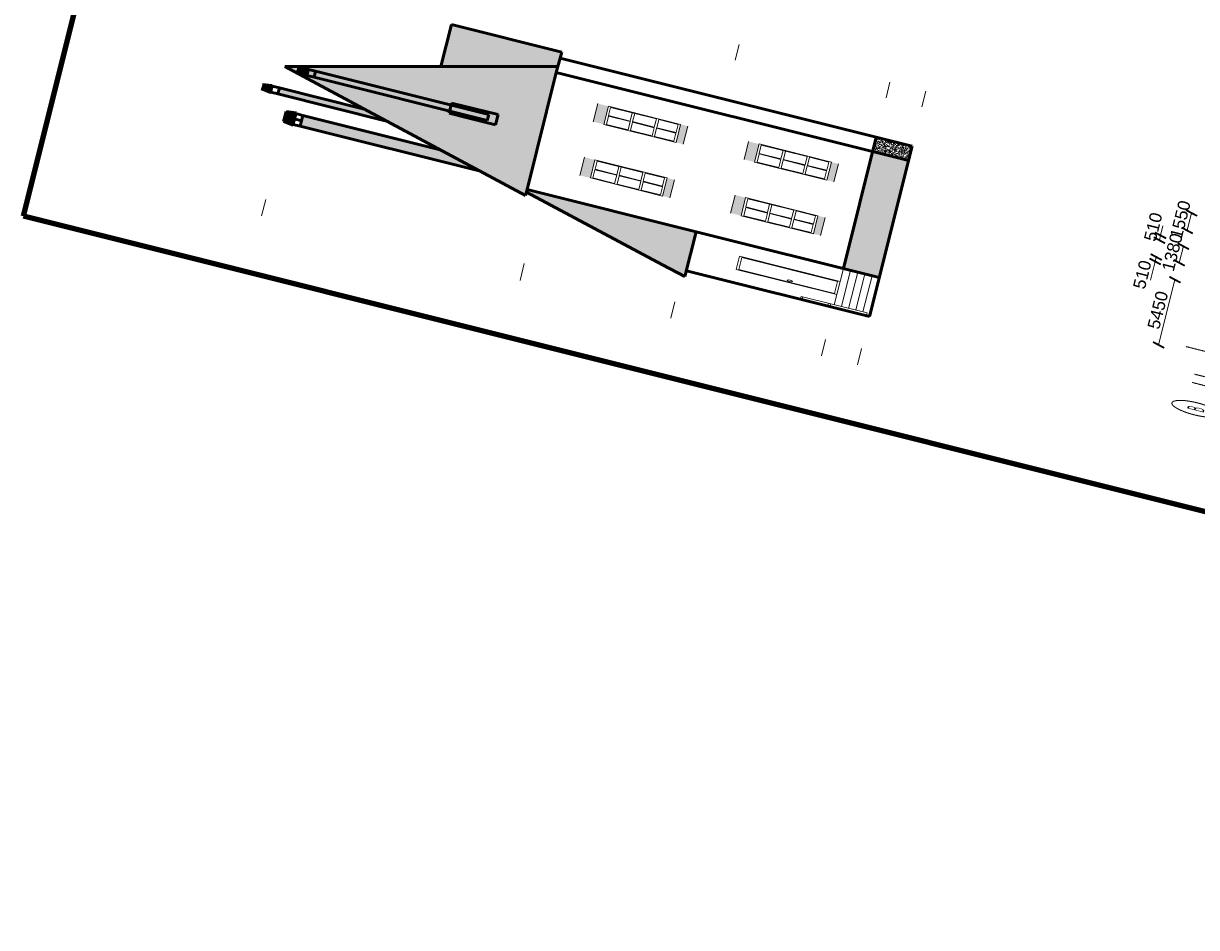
# Model space of a CAD drawing. Header units: millimetres. Extents: x -2096172177 to 2055029645, y -728784453 to 1899906214.
# Tile 14 of 109: x -2096172177 to -2036473288, y 1631205585 to 1677216432. Entities that reach past the tile are written whole.
import ezdxf
from ezdxf.enums import TextEntityAlignment as Align

# ---------------------------------------------------------------- set-up
doc = ezdxf.new("R2010")
doc.units = ezdxf.units.MM
doc.linetypes.add('DASHDOT_axis', pattern=[24, 20, -1.5, 1, -1.5])
for name, color, linetype, lineweight in [('Лестница и ступ', 100, 'Continuous', 18), ('линии', 3, 'Continuous', 20), ('Наружные стены', 1, 'Continuous', 50), ('Простенки и окна', 80, 'Continuous', 18), ('Рамка', 2, 'Continuous', 100), ('Толщины привязок', 130, 'Continuous', 18), ('Уровни пола', 240, 'Continuous', 50), ('Штриховки', 212, 'Continuous', 25)]:
    doc.layers.add(name, color=color, linetype=linetype, lineweight=lineweight)
doc.styles.add('GOST-2.304_Type-B', font='GOST Common.ttf')
doc.styles.add('стиль для стен', font='arial.ttf')
doc.dimstyles.new('Для размеров СТЕН', dxfattribs={"dimtxt": 2.5, "dimasz": 2.5, "dimexe": 1.25, "dimexo": 0.625, "dimtad": 1, "dimtxsty": 'стиль для стен', "dimblk": 'ARCHTICK', "dimcen": 2.5, "dimadec": 0, "dimazin": 0, "dimtfac": 1, "dimtmove": 0, "dimatfit": 3, "dimfxl": 1, "dimarcsym": 0})
pattern_1 = [(331.6993, (135, 44), (400.00005757, -199.99943377), [29.5296, -2923.4334]), (323.9727, (155, 53), (1400.0000374, -999.99716957), [27.203, -2693.0886]), (84.8572, (0, 4), (1600.0110556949, 17800.0000799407), [196.7922, -19884.0456]), (46.8476, (24, 14), (2800.00097714, 2999.999945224), [21.9318, -4364.4114]), (90, (18, 0), (-200, 1e-14), [4, -196]), (59.0362, (18, 4), (200.00037567, 400.0001299), [11.662, -1154.529]), (63.4349, (0, 4), (0.00026, 199.9999126), [15.6524, -431.5614]), (49.899, (7, 18), (1000.00343812, 1200.000019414), [24.8394, -4943.0642]), (0, (0, 4), (0, 200), [18, -182]), (16.2602, (65, 44), (3400.000082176, 999.999720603), [25, -4974.9998]), (20.556, (45, 53), (999.99999438, 399.99905884), [34.176, -1674.6242]), (7.4314, (77, 65), (2999.99995095, 399.9995566), [23.1948, -4615.7704]), (36.0273, (23, 37), (799.99998864, 599.99854119), [27.203, -2693.0886]), (28.3007, (39, 30), (2199.99988569, 1199.99727138), [29.5296, -2923.4334]), (352.5686, (100, 68), (1599.99993232, -199.99977732), [23.1948, -4615.7704]), (339.444, (123, 65), (599.99996506, -199.9994856), [34.176, -1674.6242]), (343.7398, (111, 51), (1400.00003287, -399.999884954), [25, -4974.9998]), (0, (89, 51), (0, 200), [22, -178]), (275.1429, (182.36, 200), (200.00529586, -2200.0000152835), [196.7922, -19884.0486]), (0, (182, 4), (0, 200), [18, -182]), (310.101, (177, 37), (2200.00711284, -2600.000064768), [24.8394, -4943.0642]), (296.5651, (193, 18), (200.0001724, -200.0001), [15.6524, -431.5614]), (300.9638, (176, 14), (400.0007025, -599.99994745), [11.662, -1154.529]), (90, (182, 0), (-200, 1e-14), [4, -196]), (313.1524, (161, 30), (200.00011609, -200.000071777), [21.9318, -4364.4114])]
pattern_2 = [(0, (360, 240), (220, 380), [20, -335, 15, -145, 30, -355]), (10, (265, 445), (134.46023, 475.57381), [35, -85, 45, -265, 25, -330]), (20, (215, 285), (222.45159, 368.293756), [40, -275, 35, -205, 25, -160]), (30, (360, 255), (-36.61543, 423.41978), [25, -165, 20, -245, 15, -325]), (40, (220, 365), (56.393196, 360.61726), [20, -220, 15, -140, 40, -255]), (50, (295, 185), (-133.74644, 392.889157), [10, -185, 25, -305, 30, -155]), (60, (310, 220), (-165.788383, 372.846097), [25, -205, 10, -240, 20, -185]), (70, (255, 160), (-183.153784, 359.311413), [15, -95, 30, -160, 20, -220]), (80, (280, 455), (-347.60891, 274.53242), [35, -220, 15, -260, 30, -245]), (90, (310, 240), (-440, 185), [30, -155, 20, -305, 10, -310]), (100, (230, 395), (-413.285765, 241.90882), [35, -195, 30, -160, 35, -365]), (110, (195, 110), (-400.733903, 136.151897), [40, -130, 20, -265, 30, -290]), (120, (60, 170), (-477.74991, 47.48711), [25, -335, 30, -155, 35, -205]), (130, (170, 60), (-465.17961, 118.776802), [15, -110, 20, -215, 40, -280]), (140, (20, 460), (-367.66142, -57.00948), [30, -180, 35, -155, 20, -210]), (150, (435, 30), (-341.374954, -201.278764), [20, -140, 40, -310, 35, -285]), (160, (105, 310), (-396.50179, -270.71448), [30, -210, 25, -190, 20, -305]), (170, (135, 190), (-359.406745, -281.87194), [45, -165, 30, -225, 40, -220])]

# ---------------------------------------------------------------- blocks, each defined once
blk = doc.blocks.new('_ArchTick')
at = {"color": 0, "linetype": 'ByBlock', "const_width": 0.15}
blk.add_lwpolyline([(-0.5, -0.5), (0.5, 0.5)], dxfattribs=at)
blk = doc.blocks.new('*D407')
at = {"layer": 'Defpoints', "color": 0, "transparency": 16777216}
for p in [(1781653, 948915), (1781653, 948376), (1783033, 948376)]:
    blk.add_point(p, dxfattribs=at)
at = {"layer": 'Простенки и окна', "color": 0, "lineweight": -2, "transparency": 16777216}
blk.add_line((1783033, 948915), (1781653, 948915), dxfattribs=at)
at = {"layer": 'Простенки и окна', "color": 0, "lineweight": -2, "transparency": 16777216, "xscale": 250, "yscale": 250, "zscale": 250, "rotation": 180}
blk.add_blockref('_ArchTick', (1781653, 948915), dxfattribs=at)
at = {"layer": 'Простенки и окна', "color": 0, "lineweight": -2, "transparency": 16777216, "xscale": 250, "yscale": 250, "zscale": 250}
blk.add_blockref('_ArchTick', (1783033, 948915), dxfattribs=at)
at = {"layer": 'Простенки и окна', "color": 0, "transparency": 16777216, "insert": (1782343, 949102), "char_height": 250, "attachment_point": 5, "style": 'стиль для стен'}
blk.add_mtext('1380', dxfattribs=at)
blk = doc.blocks.new('*D416')
at = {"layer": 'Defpoints', "color": 0, "transparency": 16777216}
for p in [(1780240, 948915), (1774790, 947178), (1780240, 947178)]:
    blk.add_point(p, dxfattribs=at)
at = {"layer": 'Простенки и окна', "color": 0, "lineweight": -2, "transparency": 16777216}
blk.add_line((1774790, 948915), (1780240, 948915), dxfattribs=at)
at = {"layer": 'Простенки и окна', "color": 0, "lineweight": -2, "transparency": 16777216, "xscale": 250, "yscale": 250, "zscale": 250, "rotation": 180}
blk.add_blockref('_ArchTick', (1774790, 948915), dxfattribs=at)
at = {"layer": 'Простенки и окна', "color": 0, "lineweight": -2, "transparency": 16777216, "xscale": 250, "yscale": 250, "zscale": 250}
blk.add_blockref('_ArchTick', (1780240, 948915), dxfattribs=at)
at = {"layer": 'Простенки и окна', "color": 0, "transparency": 16777216, "insert": (1777515, 949102), "char_height": 250, "attachment_point": 5, "style": 'стиль для стен'}
blk.add_mtext('5450', dxfattribs=at)
blk = doc.blocks.new('*D417')
at = {"layer": 'Defpoints', "color": 0, "transparency": 16777216}
for p in [(1781283, 949395), (1781653, 948915), (1781283, 948376)]:
    blk.add_point(p, dxfattribs=at)
at = {"layer": 'Простенки и окна', "color": 0, "lineweight": -2, "transparency": 16777216}
for p, q in [((1781283, 949395), (1779720, 949395)), ((1781653, 949395), (1781283, 949395))]:
    blk.add_line(p, q, dxfattribs=at)
at = {"layer": 'Простенки и окна', "color": 0, "lineweight": -2, "transparency": 16777216, "xscale": 250, "yscale": 250, "zscale": 250, "rotation": 180}
blk.add_blockref('_ArchTick', (1781283, 949395), dxfattribs=at)
at = {"layer": 'Простенки и окна', "color": 0, "lineweight": -2, "transparency": 16777216, "xscale": 250, "yscale": 250, "zscale": 250}
blk.add_blockref('_ArchTick', (1781653, 949395), dxfattribs=at)
at = {"layer": 'Простенки и окна', "color": 0, "transparency": 16777216, "insert": (1779995, 949582), "char_height": 250, "attachment_point": 5, "style": 'стиль для стен'}
blk.add_mtext('510', dxfattribs=at)
blk = doc.blocks.new('*D418')
at = {"layer": 'Defpoints', "color": 0, "transparency": 16777216}
for p in [(1783437, 949416), (1783033, 948915), (1783437, 948376)]:
    blk.add_point(p, dxfattribs=at)
at = {"layer": 'Простенки и окна', "color": 0, "lineweight": -2, "transparency": 16777216}
for p, q in [((1783033, 949416), (1783437, 949416)), ((1783437, 949416), (1784237, 949416))]:
    blk.add_line(p, q, dxfattribs=at)
at = {"layer": 'Простенки и окна', "color": 0, "lineweight": -2, "transparency": 16777216, "xscale": 250, "yscale": 250, "zscale": 250, "rotation": 180}
blk.add_blockref('_ArchTick', (1783033, 949416), dxfattribs=at)
at = {"layer": 'Простенки и окна', "color": 0, "lineweight": -2, "transparency": 16777216, "xscale": 250, "yscale": 250, "zscale": 250}
blk.add_blockref('_ArchTick', (1783437, 949416), dxfattribs=at)
at = {"layer": 'Простенки и окна', "color": 0, "transparency": 16777216, "insert": (1783962, 949603), "char_height": 250, "attachment_point": 5, "style": 'стиль для стен'}
blk.add_mtext('510', dxfattribs=at)
blk = doc.blocks.new('*D419')
at = {"layer": 'Defpoints', "color": 0, "transparency": 16777216}
for p in [(1785810, 948918), (1784346, 947178), (1785810, 947178)]:
    blk.add_point(p, dxfattribs=at)
at = {"layer": 'Простенки и окна', "color": 0, "lineweight": -2, "transparency": 16777216}
blk.add_line((1784346, 948918), (1785810, 948918), dxfattribs=at)
at = {"layer": 'Простенки и окна', "color": 0, "lineweight": -2, "transparency": 16777216, "xscale": 250, "yscale": 250, "zscale": 250, "rotation": 180}
blk.add_blockref('_ArchTick', (1784346, 948918), dxfattribs=at)
at = {"layer": 'Простенки и окна', "color": 0, "lineweight": -2, "transparency": 16777216, "xscale": 250, "yscale": 250, "zscale": 250}
blk.add_blockref('_ArchTick', (1785810, 948918), dxfattribs=at)
at = {"layer": 'Простенки и окна', "color": 0, "transparency": 16777216, "insert": (1785078, 949105), "char_height": 250, "attachment_point": 5, "style": 'стиль для стен'}
blk.add_mtext('1550', dxfattribs=at)
blk = doc.blocks.new('Фасад (на основе 1 эт)')
at = {"layer": 'линии'}
h = blk.add_hatch(color=254, dxfattribs=at)
h.dxf.hatch_style = 1
h.paths.add_polyline_path([(1778245.877, 961131.357), (1776735.877, 961131.357), (1776735.88, 960911.357), (1778245.88, 960911.357)])
h.paths.add_polyline_path([(1778245.9, 959401.357), (1776735.9, 959401.357), (1776735.902, 959251.357), (1778245.902, 959251.376)])
h = blk.add_hatch(color=254, dxfattribs=at)
h.dxf.hatch_style = 1
h.paths.add_polyline_path([(1782725.254, 961131.415), (1781215.254, 961131.415), (1781215.257, 960911.415), (1782725.257, 960911.415)])
h.paths.add_polyline_path([(1782725.276, 959401.415), (1781215.276, 959401.415), (1781215.278, 959251.415), (1782725.278, 959251.434)])
h = blk.add_hatch(color=254, dxfattribs=at)
h.dxf.hatch_style = 1
h.paths.add_polyline_path([(1778245.877, 957981.338), (1776735.877, 957981.338), (1776735.88, 957761.338), (1778245.88, 957761.338)])
h.paths.add_polyline_path([(1778245.9, 956251.338), (1776735.9, 956251.338), (1776735.902, 956101.338), (1778245.902, 956101.357)])
h = blk.add_hatch(color=254, dxfattribs=at)
h.dxf.hatch_style = 1
h.paths.add_polyline_path([(1782725.295, 957981.376), (1781215.295, 957981.376), (1781215.297, 957761.376), (1782725.297, 957761.376)])
h.paths.add_polyline_path([(1782725.317, 956251.376), (1781215.317, 956251.376), (1781215.319, 956101.376), (1782725.319, 956101.396)])
at = {"layer": 'Уровни пола'}
h = blk.add_hatch(color=256, dxfattribs=at)
h.dxf.hatch_style = 1
h.paths.add_polyline_path([(1777645.686, 967821.634), (1777260.106, 967821.636), (1777160.106, 967621.53), (1777745.673, 967621.53)])
h = blk.add_hatch(color=256, dxfattribs=at)
h.dxf.hatch_style = 1
h.paths.add_polyline_path([(1777201.581, 965198.666), (1777701.581, 965697.53), (1777701.581, 967471.53), (1777201.581, 967471.53)])
h = blk.add_hatch(color=256, dxfattribs=at)
h.dxf.hatch_style = 1
h.paths.add_polyline_path([(1775970.716, 967221.634), (1775148.869, 967221.636), (1775048.869, 967021.53), (1776070.703, 967021.53)])
h = blk.add_hatch(color=256, dxfattribs=at)
h.dxf.hatch_style = 1
h.paths.add_polyline_path([(1779665.649, 967190.823), (1779280.07, 967190.825), (1779180.07, 966990.719), (1779765.636, 966990.719)])
h = blk.add_hatch(color=256, dxfattribs=at)
h.dxf.hatch_style = 1
h.paths.add_polyline_path([(1775106.581, 963108.425), (1776006.581, 964006.38), (1776006.581, 966871.53), (1775106.581, 966871.53)])
h = blk.add_hatch(color=256, dxfattribs=at)
h.dxf.hatch_style = 1
h.paths.add_polyline_path([(1779721.545, 966840.719), (1779221.545, 966840.719), (1779221.545, 963221.268), (1779721.545, 963221.268)])
h = blk.add_hatch(color=256, dxfattribs=at)
h.dxf.hatch_style = 1
h.paths.add_polyline_path([(1779221.545, 964009.501), (1779047.873, 964009.501), (1779047.873, 963676.888), (1779047.873, 963038.07), (1779900.116, 963038.07), (1779900.116, 964009.501), (1779721.545, 964009.501), (1779721.545, 963221.265), (1779221.545, 963221.265)])
at = {"layer": 'Штриховки', "lineweight": 20}
h = blk.add_hatch(dxfattribs=at)
h.set_pattern_fill('TILE3', color=256, scale=2, pattern_type=2)
h.set_pattern_definition(pattern_1)
h.paths.add_polyline_path([(1779479.619, 967471.53), (1774096.581, 962100.719), (1774596.456, 962100.719), (1784359.051, 962100.719), (1784850.431, 962100.719)])
h = blk.add_hatch(dxfattribs=at)
h.set_pattern_fill('TILE3', color=256, scale=2, pattern_type=2)
h.set_pattern_definition([(331.6993, (1.35, 0.44), (4.000000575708, -1.9999943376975), [0.295296, -29.234334]), (323.9727, (1.55, 0.53), (14.000000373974, -9.999971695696), [0.27203, -26.930886]), (84.8572, (0, 0.04), (16.00011055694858, 178.0000007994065), [1.967922, -198.840456]), (46.8476, (0.24, 0.14), (28.000009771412, 29.9999994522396), [0.219318, -43.644114]), (90, (0.18, 0), (-2, 1e-16), [0.04, -1.96]), (59.0362, (0.18, 0.04), (2.0000037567, 4.000001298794), [0.11662, -11.54529]), (63.4349, (0, 0.04), (2.59867e-06, 1.9999991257), [0.156524, -4.315614]), (49.899, (0.07, 0.18), (10.000034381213, 12.000000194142), [0.248394, -49.430642]), (0, (0, 0.04), (0, 2), [0.18, -1.82]), (16.2602, (0.65, 0.44), (34.0000008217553, 9.9999972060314), [0.25, -49.749998]), (20.556, (0.45, 0.53), (9.999999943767, 3.999990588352), [0.34176, -16.746242]), (7.4314, (0.77, 0.65), (29.9999995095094, 3.9999955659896), [0.231948, -46.157704]), (36.0273, (0.23, 0.37), (7.999999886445, 5.999985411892), [0.27203, -26.930886]), (28.3007, (0.39, 0.3), (21.999998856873, 11.999972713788), [0.295296, -29.234334]), (352.5686, (1, 0.68), (15.999999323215, -1.999997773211), [0.231948, -46.157704]), (339.444, (1.23, 0.65), (5.999999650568, -1.99999485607), [0.34176, -16.746242]), (343.7398, (1.11, 0.51), (14.000000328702, -3.9999988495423), [0.25, -49.749998]), (0, (0.89, 0.51), (0, 2), [0.22, -1.78]), (275.1429, (1.8236, 2), (2.00005295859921, -22.0000001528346), [1.967922, -198.840486]), (0, (1.82, 0.04), (0, 2), [0.18, -1.82]), (310.101, (1.77, 0.37), (22.0000711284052, -26.0000006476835), [0.248394, -49.430642]), (296.5651, (1.93, 0.18), (2.00000172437, -2.00000099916), [0.156524, -4.315614]), (300.9638, (1.76, 0.14), (4.000007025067, -5.999999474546), [0.11662, -11.54529]), (90, (1.82, 0), (-2, 1e-16), [0.04, -1.96]), (313.1524, (1.61, 0.3), (2.000001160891, -2.0000007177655), [0.219318, -43.644114])])
h.paths.add_polyline_path([(1786060.138, 964400.719), (1782550.431, 964400.719), (1784850.431, 962100.719), (1784859.051, 962100.719), (1786060.138, 962093.972)])
h = blk.add_hatch(dxfattribs=at)
h.set_pattern_fill('TILE3', color=256, scale=2, pattern_type=2)
h.set_pattern_definition(pattern_1)
h.paths.add_polyline_path([(1771341.456, 959066.376), (1770841.456, 958566.376), (1774596.456, 958566.376), (1774596.456, 962321.376)])
at = {"layer": 'Штриховки', "lineweight": 18}
h = blk.add_hatch(dxfattribs=at)
h.set_pattern_fill('TEXTURE', color=5, scale=5, pattern_type=2)
h.set_pattern_definition(pattern_2)
h.paths.add_polyline_path([(1774596.456, 955491.376), (1774596.456, 954741.376), (1784361.781, 954741.376), (1784361.502, 955491.502)])
h = blk.add_hatch(dxfattribs=at)
h.set_pattern_fill('TEXTURE', color=5, scale=5, pattern_type=2)
h.set_pattern_definition(pattern_2)
h.paths.add_polyline_path([(1785560.229, 954741.376), (1785560.395, 955491.518), (1784361.502, 955491.502), (1784361.781, 954741.376)])
at = {"linetype": 'DASHDOT_axis'}
for p, q in [((1775200.484, 947867.654), (1775200.484, 948367.654)), ((1772500.484, 934467.654), (1772500.484, 948067.654)), ((1773200.484, 948067.654), (1773200.484, 946467.654))]:
    blk.add_line(p, q, dxfattribs=at)
blk.add_circle((1770500.484, 947867.654), 500, dxfattribs=at)
at = {"layer": 'Лестница и ступ'}
blk.add_line((1771395.794, 956148.702), (1771567.504, 956148.702), dxfattribs=at)
blk.add_lwpolyline([(1771395.794, 954807.259), (1771567.504, 954807.259), (1771567.504, 956185.626), (1771395.794, 956185.626)], close=True, dxfattribs=at)
at = {"layer": 'линии'}
for p, q in [((1767303.495, 967191.376), (1768660.202, 967191.376)), ((1767303.495, 961791.376), (1768704.646, 961791.376)), ((1776735.9, 961131.357), (1778245.9, 961131.357)), ((1781215.276, 961131.415), (1782725.276, 961131.415)), ((1776785.881, 960861.357), (1777465.881, 960861.357)), ((1776785.881, 960861.357), (1776785.89, 960408.057)), ((1777465.881, 960861.357), (1777465.89, 960408.057)), ((1777515.881, 960861.357), (1778195.881, 960861.357)), ((1777515.881, 960861.357), (1777515.89, 960408.057)), ((1778195.881, 960861.357), (1778195.9, 959904.757)), ((1781265.258, 960861.415), (1781945.258, 960861.415)), ((1781265.258, 960861.415), (1781265.266, 960408.115)), ((1781945.258, 960861.415), (1781945.266, 960408.115)), ((1781995.258, 960861.415), (1782675.258, 960861.415)), ((1781995.258, 960861.415), (1781995.266, 960408.115)), ((1782675.258, 960861.415), (1782675.276, 959904.815)), ((1776785.89, 960408.057), (1777465.89, 960408.057)), ((1776785.891, 960358.057), (1777465.891, 960358.057)), ((1776785.891, 960358.057), (1776785.9, 959904.757)), ((1777465.891, 960358.057), (1777465.9, 959904.757)), ((1777515.89, 960408.057), (1778195.89, 960408.057)), ((1777515.891, 960358.057), (1778195.891, 960358.057)), ((1777515.891, 960358.057), (1777515.9, 959904.757)), ((1781265.266, 960408.115), (1781945.266, 960408.115)), ((1781265.267, 960358.115), (1781945.267, 960358.115)), ((1781265.267, 960358.115), (1781265.276, 959904.815)), ((1781945.267, 960358.115), (1781945.276, 959904.815)), ((1781995.266, 960408.115), (1782675.266, 960408.115)), ((1781995.267, 960358.115), (1782675.267, 960358.115)), ((1781995.267, 960358.115), (1781995.276, 959904.815)), ((1776785.9, 959904.757), (1777465.9, 959904.757)), ((1776785.901, 959854.757), (1777465.901, 959854.757)), ((1776785.901, 959854.757), (1776785.909, 959451.367)), ((1777465.901, 959854.757), (1777465.909, 959451.367)), ((1777515.9, 959904.757), (1778195.9, 959904.757)), ((1777515.901, 959854.757), (1778195.901, 959854.757)), ((1777515.901, 959854.757), (1777515.909, 959451.367)), ((1778195.901, 959854.757), (1778195.909, 959451.367)), ((1781265.276, 959904.815), (1781945.276, 959904.815)), ((1781265.277, 959854.815), (1781945.277, 959854.815)), ((1781265.277, 959854.815), (1781265.285, 959451.425)), ((1781945.277, 959854.815), (1781945.285, 959451.425)), ((1781995.276, 959904.815), (1782675.276, 959904.815)), ((1781995.277, 959854.815), (1782675.277, 959854.815)), ((1781995.277, 959854.815), (1781995.285, 959451.425)), ((1782675.277, 959854.815), (1782675.285, 959451.425)), ((1776735.91, 959401.357), (1778245.91, 959401.376)), ((1776785.909, 959451.367), (1777465.909, 959451.367)), ((1777515.909, 959451.367), (1778195.909, 959451.367)), ((1781215.286, 959401.415), (1782725.286, 959401.434)), ((1781265.285, 959451.425), (1781945.285, 959451.425)), ((1781995.285, 959451.425), (1782675.285, 959451.425)), ((1776735.91, 959251.357), (1778245.91, 959251.376)), ((1781215.286, 959251.415), (1782725.286, 959251.434)), ((1767303.495, 958641.376), (1768671.401, 958641.376)), ((1788851.957, 958641.376), (1790147.183, 958641.376)), ((1771341.456, 958566.376), (1771341.456, 955491.376)), ((1774596.456, 958566.376), (1774596.456, 955491.376)), ((1776735.9, 957981.338), (1778245.9, 957981.338)), ((1781215.317, 957981.376), (1782725.317, 957981.376)), ((1776785.881, 957711.338), (1777465.881, 957711.338)), ((1776785.881, 957711.338), (1776785.89, 957258.038)), ((1777465.881, 957711.338), (1777465.89, 957258.038)), ((1777515.881, 957711.338), (1778195.881, 957711.338)), ((1777515.881, 957711.338), (1777515.89, 957258.038)), ((1778195.881, 957711.338), (1778195.9, 956754.738)), ((1781215.297, 957711.376), (1781215.317, 957711.376)), ((1781265.298, 957711.376), (1781265.307, 957258.076)), ((1781265.298, 957711.376), (1781945.298, 957711.376)), ((1781945.298, 957711.376), (1781945.307, 957258.076)), ((1781995.298, 957711.376), (1781995.307, 957258.076)), ((1781995.298, 957711.376), (1782675.298, 957711.376)), ((1782675.298, 957711.376), (1782675.317, 956754.776)), ((1772418.956, 957591.376), (1773518.956, 957591.376)), ((1772418.956, 957591.376), (1772418.956, 955491.376)), ((1772468.956, 957541.376), (1772468.956, 955541.376)), ((1772468.956, 957541.376), (1773468.956, 957541.376)), ((1773468.956, 957541.376), (1773468.956, 955541.376)), ((1773518.956, 957591.376), (1773518.956, 955491.376)), ((1776785.89, 957258.038), (1777465.89, 957258.038)), ((1776785.891, 957208.038), (1777465.891, 957208.038)), ((1776785.891, 957208.038), (1776785.9, 956754.738)), ((1777465.891, 957208.038), (1777465.9, 956754.738)), ((1777515.89, 957258.038), (1778195.89, 957258.038)), ((1777515.891, 957208.038), (1778195.891, 957208.038)), ((1777515.891, 957208.038), (1777515.9, 956754.738)), ((1781215.297, 957258.076), (1781215.317, 957258.076)), ((1781215.297, 957208.076), (1781215.317, 957208.076)), ((1781265.307, 957258.076), (1781945.307, 957258.076)), ((1781265.308, 957208.076), (1781945.308, 957208.076)), ((1781265.308, 957208.076), (1781265.317, 956754.776)), ((1781945.308, 957208.076), (1781945.317, 956754.776)), ((1781995.307, 957258.076), (1782675.307, 957258.076)), ((1781995.308, 957208.076), (1781995.317, 956754.776)), ((1781995.308, 957208.076), (1782675.308, 957208.076)), ((1782725.304, 957258.076), (1782725.297, 957258.076)), ((1782725.305, 957208.076), (1782725.297, 957208.076)), ((1776785.9, 956754.738), (1777465.9, 956754.738)), ((1776785.901, 956704.738), (1777465.901, 956704.738)), ((1776785.901, 956704.738), (1776785.909, 956301.347)), ((1777465.901, 956704.738), (1777465.909, 956301.347)), ((1777515.9, 956754.738), (1778195.9, 956754.738)), ((1777515.901, 956704.738), (1778195.901, 956704.738)), ((1777515.901, 956704.738), (1777515.909, 956301.347)), ((1778195.901, 956704.738), (1778195.909, 956301.347)), ((1781215.297, 956754.776), (1781215.317, 956754.776)), ((1781215.297, 956704.776), (1781215.317, 956704.776)), ((1781265.317, 956754.776), (1781945.317, 956754.776)), ((1781265.318, 956704.776), (1781945.318, 956704.776)), ((1781265.318, 956704.776), (1781265.326, 956301.386)), ((1781945.318, 956704.776), (1781945.326, 956301.386)), ((1781995.317, 956754.776), (1782675.317, 956754.776)), ((1781995.318, 956704.776), (1781995.326, 956301.386)), ((1781995.318, 956704.776), (1782675.318, 956704.776)), ((1782675.318, 956704.776), (1782675.326, 956301.386)), ((1782725.31, 956754.776), (1782725.297, 956754.776)), ((1782725.311, 956704.776), (1782725.297, 956704.776)), ((1776735.91, 956251.338), (1778245.91, 956251.357)), ((1776785.909, 956301.347), (1777465.909, 956301.347)), ((1777515.909, 956301.347), (1778195.909, 956301.347)), ((1781215.303, 956301.386), (1781215.316, 956301.386)), ((1781215.327, 956251.376), (1782725.327, 956251.396)), ((1781265.326, 956301.386), (1781945.326, 956301.386)), ((1781995.326, 956301.386), (1782675.326, 956301.386)), ((1782725.316, 956301.386), (1782725.303, 956301.386)), ((1776735.91, 956101.338), (1778245.91, 956101.357)), ((1781215.327, 956101.376), (1782725.327, 956101.396)), ((1771395.794, 955613.672), (1771567.504, 955613.672)), ((1771395.794, 955563.672), (1771567.504, 955563.672)), ((1772468.956, 955541.376), (1773468.956, 955541.376)), ((1767303.495, 955491.376), (1768660.202, 955491.376)), ((1771341.456, 955491.376), (1771395.794, 955491.376)), ((1771341.456, 955491.376), (1771341.456, 954741.376)), ((1771341.456, 955491.376), (1771395.794, 955491.376)), ((1771341.456, 955341.376), (1771395.794, 955341.376)), ((1771567.504, 955491.376), (1774596.456, 955491.376)), ((1771567.504, 955341.376), (1774596.456, 955341.376)), ((1774596.456, 955491.376), (1774596.456, 954741.376)), ((1788851.957, 955491.376), (1790147.183, 955491.376)), ((1771341.456, 955191.376), (1771395.794, 955191.376)), ((1771341.456, 955041.376), (1771395.794, 955041.376)), ((1771567.504, 955191.376), (1774596.456, 955191.376)), ((1771567.504, 955041.376), (1774596.456, 955041.376)), ((1771341.456, 954891.376), (1771395.794, 954891.376)), ((1771567.504, 954891.376), (1774596.456, 954891.376)), ((1767303.495, 954741.376), (1768660.202, 954741.376)), ((1771341.456, 954741.376), (1774596.456, 954741.376)), ((1788851.957, 954741.376), (1790147.183, 954741.376))]:
    blk.add_line(p, q, dxfattribs=at)
for points in [[(1776735.9, 959401.357), (1778245.9, 959401.357), (1778245.9, 960911.357), (1776735.9, 960911.357)], [(1781215.276, 959401.415), (1782725.276, 959401.415), (1782725.276, 960911.415), (1781215.276, 960911.415)], [(1776735.9, 956251.338), (1778245.9, 956251.338), (1778245.9, 957761.338), (1776735.9, 957761.338)], [(1781215.317, 956251.376), (1782725.317, 956251.376), (1782725.317, 957761.376), (1781215.317, 957761.376)]]:
    blk.add_lwpolyline(points, close=True, dxfattribs=at)
blk.add_circle((1772583.29, 956482.52), 57.368, dxfattribs=at)
at = {"layer": 'Наружные стены'}
for p, q in [((1779479.619, 967471.53), (1774096.581, 962100.719)), ((1774596.456, 962100.719), (1784359.051, 962100.719)), ((1784359.051, 962100.719), (1784361.781, 954741.376)), ((1785561.853, 962096.771), (1785560.229, 954741.376)), ((1771341.456, 954741.376), (1771341.456, 958566.376)), ((1774596.456, 958566.376), (1774596.456, 954741.376)), ((1774596.456, 955491.376), (1785560.219, 955491.518)), ((1785560.229, 954741.376), (1771341.456, 954741.376))]:
    blk.add_line(p, q, dxfattribs=at)
at = {"layer": 'Рамка'}
for p, q in [((1762583.109, 971872.164), (1846683.109, 971872.164)), ((1762583.109, 912472.164), (1762583.109, 971872.164))]:
    blk.add_line(p, q, dxfattribs=at)
at = {"layer": 'Уровни пола'}
for p, q in [((1777160.106, 967621.53), (1777260.106, 967821.636)), ((1777745.673, 967621.53), (1777160.106, 967621.53)), ((1777201.581, 967471.53), (1777201.581, 967621.53)), ((1777645.686, 967821.634), (1777745.673, 967621.53)), ((1777701.581, 967471.53), (1777701.581, 967621.53)), ((1777201.581, 965198.666), (1777201.581, 967471.53)), ((1777201.581, 967471.53), (1777701.581, 967471.53)), ((1777701.581, 965697.53), (1777701.581, 967471.53)), ((1775048.869, 967021.53), (1775148.869, 967221.636)), ((1775148.869, 967221.636), (1775970.716, 967221.634)), ((1775970.716, 967221.634), (1776070.703, 967021.53)), ((1779180.07, 966990.719), (1779280.07, 967190.825)), ((1779280.07, 967190.825), (1779665.649, 967190.823)), ((1779665.649, 967190.823), (1779765.636, 966990.719)), ((1776070.703, 967021.53), (1775048.869, 967021.53)), ((1775106.581, 966871.53), (1775106.581, 967021.53)), ((1775556.581, 966871.53), (1775556.581, 967021.53)), ((1776006.581, 966871.53), (1776006.581, 967021.53)), ((1779765.636, 966990.719), (1779180.07, 966990.719)), ((1779221.545, 966840.719), (1779221.545, 966990.719)), ((1779721.545, 966840.719), (1779721.545, 966990.719)), ((1775106.581, 963108.425), (1775106.581, 966871.53)), ((1775106.581, 966871.53), (1776006.581, 966871.53)), ((1776006.581, 964006.38), (1776006.581, 966871.53)), ((1779221.545, 963221.265), (1779221.545, 966840.719)), ((1779221.545, 966840.719), (1779721.545, 966840.719)), ((1779721.545, 963221.265), (1779721.545, 966840.719)), ((1782550.431, 964400.719), (1786060.138, 964400.719)), ((1786060.138, 962093.972), (1786060.138, 964400.719)), ((1779047.873, 963676.888), (1779047.873, 964009.501)), ((1779047.873, 964009.501), (1779900.116, 964009.501)), ((1779900.116, 963038.07), (1779900.116, 964009.501)), ((1779047.873, 963038.07), (1779047.873, 963676.888)), ((1779221.545, 963221.265), (1779721.545, 963221.265)), ((1779047.873, 963038.07), (1779900.116, 963038.07)), ((1784859.051, 962100.719), (1786060.138, 962093.972))]:
    blk.add_line(p, q, dxfattribs=at)
at = {"layer": 'Уровни пола', "color": 1}
for p, q in [((1779479.619, 967471.53), (1784850.431, 962100.719)), ((1771341.456, 959066.376), (1774375.798, 962100.719)), ((1774596.456, 962100.719), (1774096.456, 962100.719)), ((1774596.456, 962100.719), (1774596.456, 958566.376)), ((1784859.051, 962100.719), (1784359.051, 962100.719)), ((1771341.456, 959066.376), (1770841.456, 958566.376)), ((1770841.456, 958566.376), (1774596.456, 958566.376))]:
    blk.add_line(p, q, dxfattribs=at)
at = {"linetype": 'DASHDOT_axis', "style": 'GOST-2.304_Type-B'}
blk.add_text('В', height=350, dxfattribs=at).set_placement((1770500.484, 947867.654), align=Align.MIDDLE_CENTER)
at = {"layer": 'Простенки и окна'}
for base, p1, p2, text, picture, middle in [((1781282.911, 949394.617), (1781653.484, 948914.58), (1781282.911, 948376.072), '510', '*D417', (1779995.411, 949394.617)), ((1780240.42, 948914.514), (1774790.484, 947177.654), (1780240.42, 947177.654), '5450', '*D416', (1777515.452, 948914.514))]:
    dim = blk.add_linear_dim(base=base, p1=p1, p2=p2, text=text, dimstyle='Для размеров СТЕН', override={"dimse1": 1, "dimse2": 1}, dxfattribs=at)
    dim.commit()
    dim.dimension.update_dxf_attribs({"geometry": picture, "text_midpoint": middle, "dimtype": 128})
for base, p1, p2, text, override, picture, middle in [((1783436.727, 949415.51), (1783033.484, 948914.58), (1783436.727, 948376.072), '510', {"dimse1": 1, "dimse2": 1}, '*D418', (1783961.727, 949603.01)), ((1785810.484, 948917.819), (1784345.989, 947177.654), (1785810.484, 947177.654), '1550', {"dimse1": 1, "dimse2": 1, "dimsd1": 0}, '*D419', (1785078.237, 949105.319))]:
    dim = blk.add_linear_dim(base=base, p1=p1, p2=p2, text=text, dimstyle='Для размеров СТЕН', override=override, dxfattribs=at)
    dim.commit()
    dim.dimension.update_dxf_attribs({"geometry": picture, "text_midpoint": middle})
dim = blk.add_linear_dim(base=(1781653.484, 948914.58), p1=(1783033.484, 948376.072), p2=(1781653.484, 948376.072), angle=180, dimstyle='Для размеров СТЕН', override={"dimse1": 1, "dimse2": 1}, dxfattribs=at)
dim.commit()
dim.dimension.update_dxf_attribs({"geometry": '*D407', "text_midpoint": (1782343.484, 949102.08)})

msp = doc.modelspace()

# ---------------------------------------------------------------- block references
at = {"layer": 'Толщины привязок', "xscale": 628.2340773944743, "yscale": 2510.435367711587, "zscale": 628.2340773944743, "rotation": 75.95032694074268}
msp.add_blockref('Фасад (на основе 1 эт)', (1849251.57, 917631.158), dxfattribs=at)

doc.saveas('drawing.dxf')
